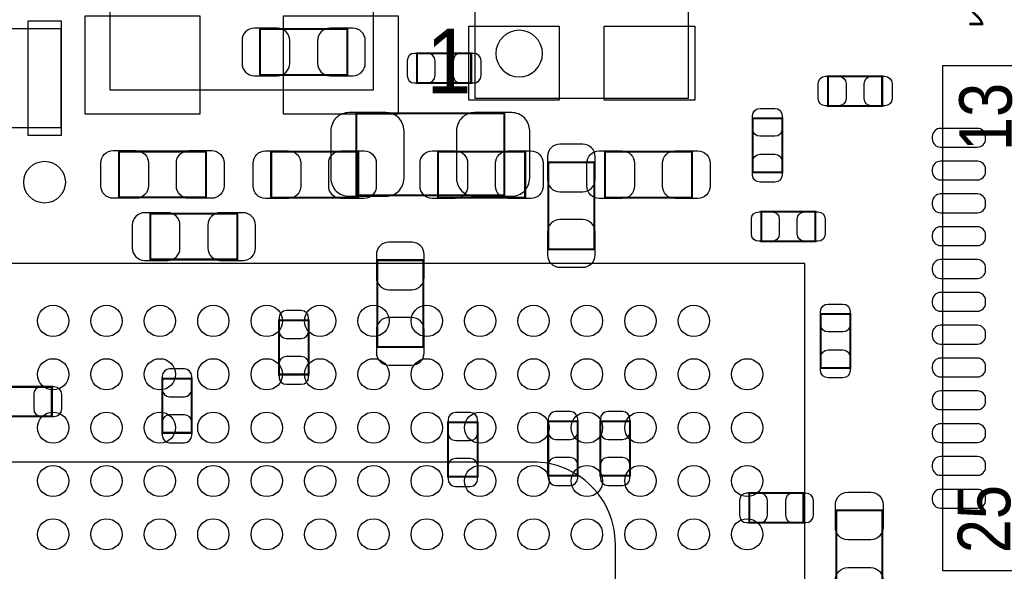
# Model space of a CAD drawing. Extents: x -489 to 2877, y -316 to 1733.
# Tile 7 of 11: x 1213 to 1685, y 732 to 996. Entities that reach past the tile are written whole.
import ezdxf
from ezdxf.enums import TextEntityAlignment as Align

# ---------------------------------------------------------------- set-up
doc = ezdxf.new("R2010")
doc.units = 0
for name, color, linetype in [('ASSEMBLY_BOTTOM', 140, 'CONTINUOUS'), ('ASSEMBLY_TOP', 140, 'CONTINUOUS'), ('BOTTOM', 2, 'CONTINUOUS'), ('TOP', 160, 'CONTINUOUS')]:
    doc.layers.add(name, color=color, linetype=linetype)

msp = doc.modelspace()

# ---------------------------------------------------------------- linework, layer by layer
at = {"layer": 'ASSEMBLY_BOTTOM', "const_width": 0.98}
for points in [[(1328.31, 991.82), (1328.31, 969.78), (1370.05, 969.78), (1370.05, 991.82), (1328.31, 991.82)], [(1429.47, 965.91), (1429.47, 980.09), (1403.49, 980.09), (1403.49, 965.91), (1429.47, 965.91)], [(1445.31, 911.91), (1445.31, 951.29), (1374.45, 951.29), (1374.45, 911.91), (1445.31, 911.91)], [(1466.46, 886.13), (1488.5, 886.13), (1488.5, 927.87), (1466.46, 927.87), (1466.46, 886.13)], [(1317.45, 881.18), (1317.45, 903.22), (1275.71, 903.22), (1275.71, 881.18), (1317.45, 881.18)], [(1406.5, 880.87), (1384.46, 880.87), (1384.46, 839.13), (1406.5, 839.13), (1406.5, 880.87)], [(1337.39, 826.01), (1351.57, 826.01), (1351.57, 851.99), (1337.39, 851.99), (1337.39, 826.01)], [(1295.57, 823.99), (1281.39, 823.99), (1281.39, 798.01), (1295.57, 798.01), (1295.57, 823.99)], [(1228.47, 805.91), (1228.47, 820.09), (1202.49, 820.09), (1202.49, 805.91), (1228.47, 805.91)], [(1432.57, 802.99), (1418.39, 802.99), (1418.39, 777.01), (1432.57, 777.01), (1432.57, 802.99)], [(1480.57, 803.49), (1466.39, 803.49), (1466.39, 777.51), (1480.57, 777.51), (1480.57, 803.49)], [(1505.57, 803.49), (1491.39, 803.49), (1491.39, 777.51), (1505.57, 777.51), (1505.57, 803.49)], [(1562.79, 769.09), (1562.79, 754.91), (1588.77, 754.91), (1588.77, 769.09), (1562.79, 769.09)]]:
    msp.add_lwpolyline(points, dxfattribs=at)
at = {"layer": 'ASSEMBLY_TOP'}
for points in [[(1382.48, 962.5), (1256.48, 962.5), (1256.48, 1061.5), (1382.48, 1061.5), (1382.48, 962.5)], [(1431.3, 958.66), (1533.66, 958.66), (1533.66, 1041.34), (1431.3, 1041.34), (1431.3, 958.66)], [(1154.08, 944.6), (1232.88, 944.6), (1232.88, 991.8), (1154.08, 991.8), (1154.08, 944.6)], [(1655.38, 974.1), (1655.38, 731.9), (1897.58, 731.9), (1897.58, 974.1), (1655.38, 974.1)], [(1589.38, 209.9), (1589.38, 879.3), (919.98, 879.3), (919.98, 209.9), (1589.38, 209.9)]]:
    msp.add_lwpolyline(points, dxfattribs=at)
msp.add_lwpolyline([(1463.66, 980, 1), (1441.3, 980, 1)], format="xyb", close=True, dxfattribs=at)
at = {"layer": 'ASSEMBLY_TOP', "const_width": 0.98}
for points in [[(1626.47, 969.09), (1626.47, 954.91), (1600.49, 954.91), (1600.49, 969.09), (1626.47, 969.09)], [(1578.57, 923.01), (1564.39, 923.01), (1564.39, 948.99), (1578.57, 948.99), (1578.57, 923.01)], [(1302.35, 933.02), (1302.35, 910.98), (1260.61, 910.98), (1260.61, 933.02), (1302.35, 933.02)], [(1333.61, 910.88), (1333.61, 932.92), (1375.35, 932.92), (1375.35, 910.88), (1333.61, 910.88)], [(1455.35, 932.92), (1455.35, 910.88), (1413.61, 910.88), (1413.61, 932.92), (1455.35, 932.92)], [(1493.61, 910.88), (1493.61, 932.92), (1535.35, 932.92), (1535.35, 910.88), (1493.61, 910.88)], [(1594.47, 904.09), (1594.47, 889.91), (1568.49, 889.91), (1568.49, 904.09), (1594.47, 904.09)], [(1596.99, 855.09), (1611.17, 855.09), (1611.17, 829.11), (1596.99, 829.11), (1596.99, 855.09)], [(1604.46, 760.87), (1626.5, 760.87), (1626.5, 719.13), (1604.46, 719.13), (1604.46, 760.87)]]:
    msp.add_lwpolyline(points, dxfattribs=at)
at = {"layer": 'ASSEMBLY_TOP'}
msp.add_lwpolyline([(1459.18, 784), (1044.68, 784, 0.414206), (1005.28, 744.6), (1005.28, 299.9, 0.413884), (1044.68, 260.6), (1459.18, 260.6, 0.414138), (1498.58, 299.9), (1498.58, 744.6, 0.414459), (1459.18, 784)], format="xyb", dxfattribs=at)
at = {"layer": 'BOTTOM'}
for points in [[(1325.56, 969.38), (1336.58, 969.38, 0.414846), (1342.49, 975.29), (1342.49, 986.31, 0.414846), (1336.58, 992.22), (1325.56, 992.22, 0.414846), (1319.65, 986.31), (1319.65, 975.29, 0.414846)], [(1372.8, 992.22), (1361.78, 992.22, 0.414846), (1355.87, 986.31), (1355.87, 975.29, 0.414846), (1361.78, 969.38), (1372.8, 969.38, 0.414846), (1378.71, 975.29), (1378.71, 986.31, 0.414846)], [(1402.31, 965.91), (1408.61, 965.91, 0.413587), (1412.15, 969.46), (1412.15, 976.54, 0.413587), (1408.61, 980.09), (1402.31, 980.09, 0.413587), (1398.77, 976.54), (1398.77, 969.46, 0.413587)], [(1430.65, 980.09), (1424.35, 980.09, 0.413587), (1420.81, 976.54), (1420.81, 969.46, 0.413587), (1424.35, 965.91), (1430.65, 965.91, 0.413587), (1434.19, 969.46), (1434.19, 976.54, 0.413587)], [(1370.9, 911.52), (1388.62, 911.52, 0.414414), (1397.28, 920.18), (1397.28, 943.02, 0.414414), (1388.62, 951.68), (1370.9, 951.68, 0.414414), (1362.24, 943.02), (1362.24, 920.18, 0.414414)], [(1448.86, 951.68), (1431.14, 951.68, 0.414414), (1422.48, 943.02), (1422.48, 920.18, 0.414414), (1431.14, 911.52), (1448.86, 911.52, 0.414414), (1457.52, 920.18), (1457.52, 943.02, 0.414414)], [(1466.06, 930.62), (1466.06, 919.6, 0.414846), (1471.97, 913.69), (1482.99, 913.69, 0.414846), (1488.9, 919.6), (1488.9, 930.62, 0.414846), (1482.99, 936.53), (1471.97, 936.53, 0.414846)], [(1272.96, 880.78), (1283.98, 880.78, 0.414846), (1289.89, 886.69), (1289.89, 897.71, 0.414846), (1283.98, 903.62), (1272.96, 903.62, 0.414846), (1267.05, 897.71), (1267.05, 886.69, 0.414846)], [(1320.2, 903.62), (1309.18, 903.62, 0.414846), (1303.27, 897.71), (1303.27, 886.69, 0.414846), (1309.18, 880.78), (1320.2, 880.78, 0.414846), (1326.11, 886.69), (1326.11, 897.71, 0.414846)], [(1488.9, 883.38), (1488.9, 894.4, 0.414846), (1482.99, 900.31), (1471.97, 900.31, 0.414846), (1466.06, 894.4), (1466.06, 883.38, 0.414846), (1471.97, 877.47), (1482.99, 877.47, 0.414846)], [(1384.06, 883.62), (1384.06, 872.6, 0.414846), (1389.97, 866.69), (1400.99, 866.69, 0.414846), (1406.9, 872.6), (1406.9, 883.62, 0.414846), (1400.99, 889.53), (1389.97, 889.53, 0.414846)], [(1337.39, 853.17), (1337.39, 846.87, 0.413587), (1340.94, 843.33), (1348.02, 843.33, 0.413587), (1351.57, 846.87), (1351.57, 853.17, 0.413587), (1348.02, 856.71), (1340.94, 856.71, 0.413587)], [(1406.9, 836.38), (1406.9, 847.4, 0.414846), (1400.99, 853.31), (1389.97, 853.31, 0.414846), (1384.06, 847.4), (1384.06, 836.38, 0.414846), (1389.97, 830.47), (1400.99, 830.47, 0.414846)], [(1351.57, 824.83), (1351.57, 831.13, 0.413587), (1348.02, 834.67), (1340.94, 834.67, 0.413587), (1337.39, 831.13), (1337.39, 824.83, 0.413587), (1340.94, 821.29), (1348.02, 821.29, 0.413587)], [(1281.39, 825.17), (1281.39, 818.87, 0.413587), (1284.94, 815.33), (1292.02, 815.33, 0.413587), (1295.57, 818.87), (1295.57, 825.17, 0.413587), (1292.02, 828.71), (1284.94, 828.71, 0.413587)], [(1229.65, 820.09), (1223.35, 820.09, 0.413587), (1219.81, 816.54), (1219.81, 809.46, 0.413587), (1223.35, 805.91), (1229.65, 805.91, 0.413587), (1233.19, 809.46), (1233.19, 816.54, 0.413587)], [(1418.39, 804.17), (1418.39, 797.87, 0.413587), (1421.94, 794.33), (1429.02, 794.33, 0.413587), (1432.57, 797.87), (1432.57, 804.17, 0.413587), (1429.02, 807.71), (1421.94, 807.71, 0.413587)], [(1466.39, 804.67), (1466.39, 798.37, 0.413587), (1469.94, 794.83), (1477.02, 794.83, 0.413587), (1480.57, 798.37), (1480.57, 804.67, 0.413587), (1477.02, 808.21), (1469.94, 808.21, 0.413587)], [(1491.39, 804.67), (1491.39, 798.37, 0.413587), (1494.94, 794.83), (1502.02, 794.83, 0.413587), (1505.57, 798.37), (1505.57, 804.67, 0.413587), (1502.02, 808.21), (1494.94, 808.21, 0.413587)], [(1295.57, 796.83), (1295.57, 803.13, 0.413587), (1292.02, 806.67), (1284.94, 806.67, 0.413587), (1281.39, 803.13), (1281.39, 796.83, 0.413587), (1284.94, 793.29), (1292.02, 793.29, 0.413587)], [(1432.57, 775.83), (1432.57, 782.13, 0.413587), (1429.02, 785.67), (1421.94, 785.67, 0.413587), (1418.39, 782.13), (1418.39, 775.83, 0.413587), (1421.94, 772.29), (1429.02, 772.29, 0.413587)], [(1480.57, 776.33), (1480.57, 782.63, 0.413587), (1477.02, 786.17), (1469.94, 786.17, 0.413587), (1466.39, 782.63), (1466.39, 776.33, 0.413587), (1469.94, 772.79), (1477.02, 772.79, 0.413587)], [(1505.57, 776.33), (1505.57, 782.63, 0.413587), (1502.02, 786.17), (1494.94, 786.17, 0.413587), (1491.39, 782.63), (1491.39, 776.33, 0.413587), (1494.94, 772.79), (1502.02, 772.79, 0.413587)], [(1561.61, 754.91), (1567.91, 754.91, 0.413587), (1571.45, 758.46), (1571.45, 765.54, 0.413587), (1567.91, 769.09), (1561.61, 769.09, 0.413587), (1558.07, 765.54), (1558.07, 758.46, 0.413587)], [(1589.95, 769.09), (1583.65, 769.09, 0.413587), (1580.11, 765.54), (1580.11, 758.46, 0.413587), (1583.65, 754.91), (1589.95, 754.91, 0.413587), (1593.49, 758.46), (1593.49, 765.54, 0.413587)]]:
    msp.add_lwpolyline(points, format="xyb", close=True, dxfattribs=at)
at = {"layer": 'TOP'}
for points in [[(1299.48, 998.1), (1299.48, 950.9), (1244.48, 950.9), (1244.48, 998.1)], [(1394.48, 998.1), (1394.48, 950.9), (1339.48, 950.9), (1339.48, 998.1)], [(1217.08, 940.65), (1217.08, 995.75), (1232.88, 995.75), (1232.88, 940.65)], [(1428.34, 957.67), (1428.34, 993.1), (1471.65, 993.1), (1471.65, 957.67)], [(1493.3, 957.67), (1493.3, 993.1), (1536.61, 993.1), (1536.61, 957.67)]]:
    msp.add_lwpolyline(points, close=True, dxfattribs=at)
for points in [[(1599.31, 969.09), (1605.61, 969.09, -0.413587), (1609.15, 965.54), (1609.15, 958.46, -0.413587), (1605.61, 954.91), (1599.31, 954.91, -0.413587), (1595.77, 958.46), (1595.77, 965.54, -0.413587)], [(1627.65, 954.91), (1621.35, 954.91, -0.413587), (1617.81, 958.46), (1617.81, 965.54, -0.413587), (1621.35, 969.09), (1627.65, 969.09, -0.413587), (1631.19, 965.54), (1631.19, 958.46, -0.413587)], [(1578.57, 950.17), (1578.57, 943.87, -0.413587), (1575.02, 940.33), (1567.94, 940.33, -0.413587), (1564.39, 943.87), (1564.39, 950.17, -0.413587), (1567.94, 953.71), (1575.02, 953.71, -0.413587)], [(1676.08, 939.06), (1676.08, 940.18, 0.414214), (1672.14, 944.12), (1654.44, 944.12, 0.414214), (1650.5, 940.18), (1650.5, 939.06, 0.414214), (1654.44, 935.12), (1672.14, 935.12, 0.414214)], [(1257.86, 933.42), (1268.88, 933.42, -0.414846), (1274.79, 927.51), (1274.79, 916.49, -0.414846), (1268.88, 910.58), (1257.86, 910.58, -0.414846), (1251.95, 916.49), (1251.95, 927.51, -0.414846)], [(1305.1, 910.58), (1294.08, 910.58, -0.414846), (1288.17, 916.49), (1288.17, 927.51, -0.414846), (1294.08, 933.42), (1305.1, 933.42, -0.414846), (1311.01, 927.51), (1311.01, 916.49, -0.414846)], [(1330.86, 933.32), (1341.88, 933.32, -0.414846), (1347.79, 927.41), (1347.79, 916.39, -0.414846), (1341.88, 910.48), (1330.86, 910.48, -0.414846), (1324.95, 916.39), (1324.95, 927.41, -0.414846)], [(1378.1, 910.48), (1367.08, 910.48, -0.414846), (1361.17, 916.39), (1361.17, 927.41, -0.414846), (1367.08, 933.32), (1378.1, 933.32, -0.414846), (1384.01, 927.41), (1384.01, 916.39, -0.414846)], [(1410.86, 933.32), (1421.88, 933.32, -0.414846), (1427.79, 927.41), (1427.79, 916.39, -0.414846), (1421.88, 910.48), (1410.86, 910.48, -0.414846), (1404.95, 916.39), (1404.95, 927.41, -0.414846)], [(1458.1, 910.48), (1447.08, 910.48, -0.414846), (1441.17, 916.39), (1441.17, 927.41, -0.414846), (1447.08, 933.32), (1458.1, 933.32, -0.414846), (1464.01, 927.41), (1464.01, 916.39, -0.414846)], [(1490.86, 933.32), (1501.88, 933.32, -0.414846), (1507.79, 927.41), (1507.79, 916.39, -0.414846), (1501.88, 910.48), (1490.86, 910.48, -0.414846), (1484.95, 916.39), (1484.95, 927.41, -0.414846)], [(1538.1, 910.48), (1527.08, 910.48, -0.414846), (1521.17, 916.39), (1521.17, 927.41, -0.414846), (1527.08, 933.32), (1538.1, 933.32, -0.414846), (1544.01, 927.41), (1544.01, 916.39, -0.414846)], [(1564.39, 921.83), (1564.39, 928.13, -0.413587), (1567.94, 931.67), (1575.02, 931.67, -0.413587), (1578.57, 928.13), (1578.57, 921.83, -0.413587), (1575.02, 918.29), (1567.94, 918.29, -0.413587)], [(1676.08, 923.31), (1676.08, 924.43, 0.414214), (1672.14, 928.37), (1654.44, 928.37, 0.414214), (1650.5, 924.43), (1650.5, 923.31, 0.414214), (1654.44, 919.37), (1672.14, 919.37, 0.414214)], [(1676.08, 907.56), (1676.08, 908.68, 0.414214), (1672.14, 912.62), (1654.44, 912.62, 0.414214), (1650.5, 908.68), (1650.5, 907.56, 0.414214), (1654.44, 903.62), (1672.14, 903.62, 0.414214)], [(1567.31, 904.09), (1573.61, 904.09, -0.413587), (1577.15, 900.54), (1577.15, 893.46, -0.413587), (1573.61, 889.91), (1567.31, 889.91, -0.413587), (1563.77, 893.46), (1563.77, 900.54, -0.413587)], [(1595.65, 889.91), (1589.35, 889.91, -0.413587), (1585.81, 893.46), (1585.81, 900.54, -0.413587), (1589.35, 904.09), (1595.65, 904.09, -0.413587), (1599.19, 900.54), (1599.19, 893.46, -0.413587)], [(1676.08, 891.81), (1676.08, 892.93, 0.414214), (1672.14, 896.87), (1654.44, 896.87, 0.414214), (1650.5, 892.93), (1650.5, 891.81, 0.414214), (1654.44, 887.87), (1672.14, 887.87, 0.414214)], [(1676.08, 876.06), (1676.08, 877.18, 0.414214), (1672.14, 881.12), (1654.44, 881.12, 0.414214), (1650.5, 877.18), (1650.5, 876.06, 0.414214), (1654.44, 872.12), (1672.14, 872.12, 0.414214)], [(1676.08, 860.31), (1676.08, 861.43, 0.414214), (1672.14, 865.37), (1654.44, 865.37, 0.414214), (1650.5, 861.43), (1650.5, 860.31, 0.414214), (1654.44, 856.37), (1672.14, 856.37, 0.414214)], [(1611.17, 856.27), (1611.17, 849.97, -0.413587), (1607.62, 846.43), (1600.54, 846.43, -0.413587), (1596.99, 849.97), (1596.99, 856.27, -0.413587), (1600.54, 859.81), (1607.62, 859.81, -0.413587)], [(1676.08, 844.57), (1676.08, 845.69, 0.414214), (1672.14, 849.63), (1654.44, 849.63, 0.414214), (1650.5, 845.69), (1650.5, 844.57, 0.414214), (1654.44, 840.63), (1672.14, 840.63, 0.414214)], [(1596.99, 827.93), (1596.99, 834.23, -0.413587), (1600.54, 837.77), (1607.62, 837.77, -0.413587), (1611.17, 834.23), (1611.17, 827.93, -0.413587), (1607.62, 824.39), (1600.54, 824.39, -0.413587)], [(1676.08, 828.82), (1676.08, 829.94, 0.414214), (1672.14, 833.88), (1654.44, 833.88, 0.414214), (1650.5, 829.94), (1650.5, 828.82, 0.414214), (1654.44, 824.88), (1672.14, 824.88, 0.414214)], [(1676.08, 813.07), (1676.08, 814.19, 0.414214), (1672.14, 818.13), (1654.44, 818.13, 0.414214), (1650.5, 814.19), (1650.5, 813.07, 0.414214), (1654.44, 809.13), (1672.14, 809.13, 0.414214)], [(1676.08, 797.32), (1676.08, 798.44, 0.414214), (1672.14, 802.38), (1654.44, 802.38, 0.414214), (1650.5, 798.44), (1650.5, 797.32, 0.414214), (1654.44, 793.38), (1672.14, 793.38, 0.414214)], [(1676.08, 781.57), (1676.08, 782.69, 0.414214), (1672.14, 786.63), (1654.44, 786.63, 0.414214), (1650.5, 782.69), (1650.5, 781.57, 0.414214), (1654.44, 777.63), (1672.14, 777.63, 0.414214)], [(1626.9, 763.62), (1626.9, 752.6, -0.414846), (1620.99, 746.69), (1609.97, 746.69, -0.414846), (1604.06, 752.6), (1604.06, 763.62, -0.414846), (1609.97, 769.53), (1620.99, 769.53, -0.414846)], [(1676.08, 765.82), (1676.08, 766.94, 0.414214), (1672.14, 770.88), (1654.44, 770.88, 0.414214), (1650.5, 766.94), (1650.5, 765.82, 0.414214), (1654.44, 761.88), (1672.14, 761.88, 0.414214)], [(1604.06, 716.38), (1604.06, 727.4, -0.414846), (1609.97, 733.31), (1620.99, 733.31, -0.414846), (1626.9, 727.4), (1626.9, 716.38, -0.414846), (1620.99, 710.47), (1609.97, 710.47, -0.414846)]]:
    msp.add_lwpolyline(points, format="xyb", close=True, dxfattribs=at)
for centre, radius in [((1224.98, 918.3), 10), ((1229.08, 851.7), 7.5), ((1254.68, 851.7), 7.5), ((1280.28, 851.7), 7.5), ((1305.88, 851.7), 7.5), ((1331.48, 851.7), 7.5), ((1357.08, 851.7), 7.5), ((1382.68, 851.7), 7.5), ((1408.18, 851.7), 7.5), ((1433.78, 851.7), 7.5), ((1459.38, 851.7), 7.5), ((1484.98, 851.7), 7.5), ((1510.58, 851.7), 7.5), ((1536.18, 851.7), 7.5), ((1229.08, 826.1), 7.5), ((1254.68, 826.1), 7.5), ((1280.28, 826.1), 7.5), ((1305.88, 826.1), 7.5), ((1331.48, 826.1), 7.5), ((1357.08, 826.1), 7.5), ((1382.68, 826.1), 7.5), ((1408.18, 826.1), 7.5), ((1433.78, 826.1), 7.5), ((1459.38, 826.1), 7.5), ((1484.98, 826.1), 7.5), ((1510.58, 826.1), 7.5), ((1536.18, 826.1), 7.5), ((1561.78, 826.1), 7.5), ((1229.08, 800.5), 7.5), ((1254.68, 800.5), 7.5), ((1280.28, 800.5), 7.5), ((1305.88, 800.5), 7.5), ((1331.48, 800.5), 7.5), ((1357.08, 800.5), 7.5), ((1382.68, 800.5), 7.5), ((1408.18, 800.5), 7.5), ((1433.78, 800.5), 7.5), ((1459.38, 800.5), 7.5), ((1484.98, 800.5), 7.5), ((1510.58, 800.5), 7.5), ((1536.18, 800.5), 7.5), ((1561.78, 800.5), 7.5), ((1229.08, 774.9), 7.5), ((1254.68, 774.9), 7.5), ((1280.28, 774.9), 7.5), ((1305.88, 774.9), 7.5), ((1331.48, 774.9), 7.5), ((1357.08, 774.9), 7.5), ((1382.68, 774.9), 7.5), ((1408.18, 774.9), 7.5), ((1433.78, 774.9), 7.5), ((1459.38, 774.9), 7.5), ((1484.98, 774.9), 7.5), ((1510.58, 774.9), 7.5), ((1536.18, 774.9), 7.5), ((1561.78, 774.9), 7.5), ((1229.08, 749.3), 7.5), ((1254.68, 749.3), 7.5), ((1280.28, 749.3), 7.5), ((1305.88, 749.3), 7.5), ((1331.48, 749.3), 7.5), ((1357.08, 749.3), 7.5), ((1382.68, 749.3), 7.5), ((1408.18, 749.3), 7.5), ((1433.78, 749.3), 7.5), ((1459.38, 749.3), 7.5), ((1484.98, 749.3), 7.5), ((1510.58, 749.3), 7.5), ((1536.18, 749.3), 7.5), ((1561.78, 749.3), 7.5)]:
    msp.add_circle(centre, radius, dxfattribs=at)

# ---------------------------------------------------------------- texts
at = {"layer": 'ASSEMBLY_BOTTOM', "text_generation_flag": 2, "width": 0.916667}
msp.add_text('2', height=12, dxfattribs=at).set_placement((1675.68, 993.6))
at = {"layer": 'ASSEMBLY_TOP', "width": 0.935484}
msp.add_text('1', height=31, dxfattribs=at).set_placement((1407.99, 960.88))
at = {"layer": 'ASSEMBLY_TOP', "width": 0.873016}
for s, p in [('13', (1688.6, 949.6)), ('25', (1687.9, 756.6))]:
    msp.add_text(s, height=25.2, rotation=90, dxfattribs=at).set_placement(p, align=Align.CENTER)

doc.saveas('drawing.dxf')
